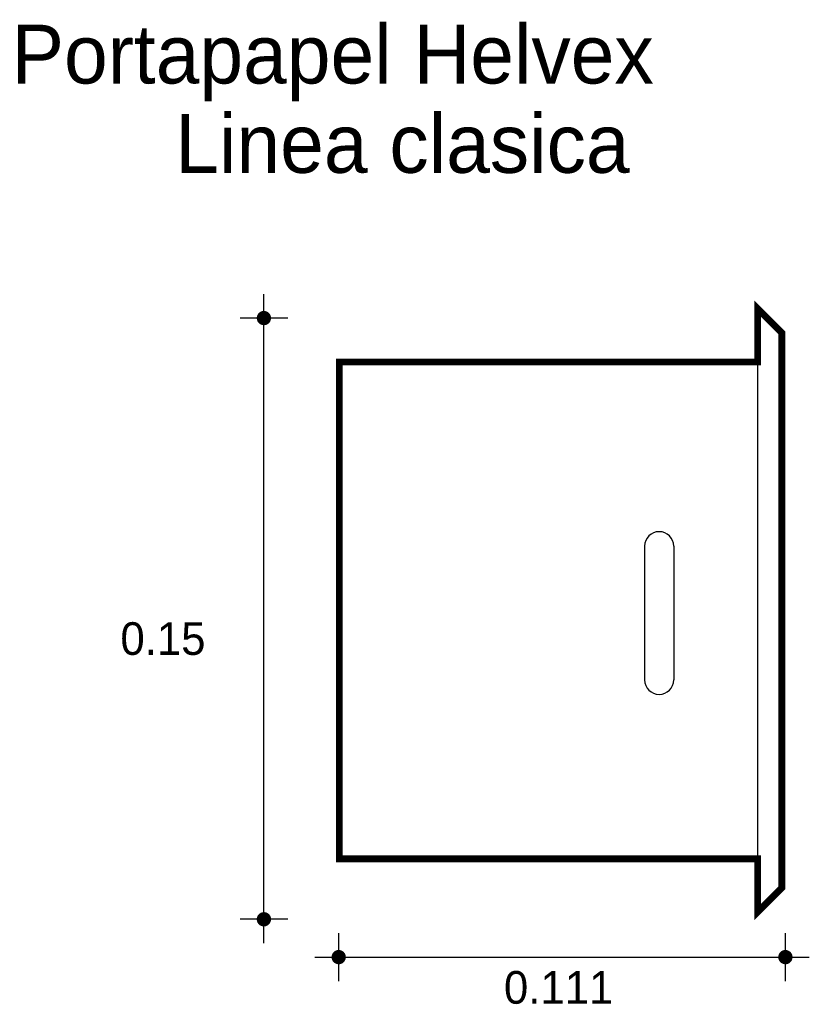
# Model space of a CAD drawing. Extents: x 3.337 to 3.537, y -0.9 to -0.651.
import ezdxf

# ---------------------------------------------------------------- set-up
doc = ezdxf.new("R2010")
doc.units = 0
doc.header["$MEASUREMENT"] = 0
for name, color, linetype in [('BORDE', 2, 'CONTINUOUS'), ('COTAS', 6, 'CONTINUOUS'), ('DIBUJO', 5, 'CONTINUOUS'), ('TEXTO', 4, 'CONTINUOUS')]:
    doc.layers.add(name, color=color, linetype=linetype)

msp = doc.modelspace()

# ---------------------------------------------------------------- linework, layer by layer
at = {"layer": 'BORDE', "const_width": 0.00173}
msp.add_lwpolyline([(3.41787, -0.7375), (3.52374, -0.7375), (3.52374, -0.72402), (3.52987, -0.73015), (3.52987, -0.87067), (3.52374, -0.8768), (3.52374, -0.86332), (3.41787, -0.86332)], close=True, dxfattribs=at)
at = {"layer": 'COTAS'}
for p, q in [((3.39876, -0.88466), (3.39876, -0.72034)), ((3.40481, -0.72638), (3.39272, -0.72638)), ((3.40481, -0.87861), (3.39272, -0.87861)), ((3.4177, -0.89424), (3.4177, -0.88215)), ((3.53077, -0.89424), (3.53077, -0.88215)), ((3.41165, -0.88819), (3.53681, -0.88819))]:
    msp.add_line(p, q, dxfattribs=at)
at = {"layer": 'COTAS', "const_width": 0.00181}
for points in [[(3.39876, -0.72729, 1), (3.39876, -0.72548, 1)], [(3.39876, -0.87952, 1), (3.39876, -0.8777, 1)], [(3.41679, -0.88819, 1), (3.4186, -0.88819, 1)], [(3.52986, -0.88819, 1), (3.53167, -0.88819, 1)]]:
    msp.add_lwpolyline(points, format="xyb", close=True, dxfattribs=at)
at = {"layer": 'DIBUJO'}
for p, q in [((3.52374, -0.72402), (3.52374, -0.8768)), ((3.52374, -0.72402), (3.52987, -0.73015)), ((3.52987, -0.73015), (3.52987, -0.87067)), ((3.52374, -0.7375), (3.41787, -0.7375)), ((3.41787, -0.7375), (3.41787, -0.86332)), ((3.49512, -0.78415), (3.49512, -0.818)), ((3.50248, -0.78415), (3.50248, -0.818)), ((3.52374, -0.86332), (3.41787, -0.86332)), ((3.52374, -0.8768), (3.52987, -0.87067))]:
    msp.add_line(p, q, dxfattribs=at)
for centre, start, end in [((3.4988, -0.78415), 0, 180), ((3.4988, -0.818), 180, 0)]:
    msp.add_arc(centre, 0.00368, start, end, dxfattribs=at)

# ---------------------------------------------------------------- texts
at = {"layer": 'COTAS'}
for s, p in [('0.15', (3.36245, -0.81167)), ('0.111', (3.45952, -0.89999))]:
    msp.add_text(s, height=0.008269, dxfattribs=at).set_placement(p)
at = {"layer": 'TEXTO'}
for s, p in [('Portapapel Helvex', (3.3349, -0.66699)), ('Linea clasica', (3.37633, -0.68961))]:
    msp.add_text(s, height=0.0148739, dxfattribs=at).set_placement(p)

doc.saveas('drawing.dxf')
